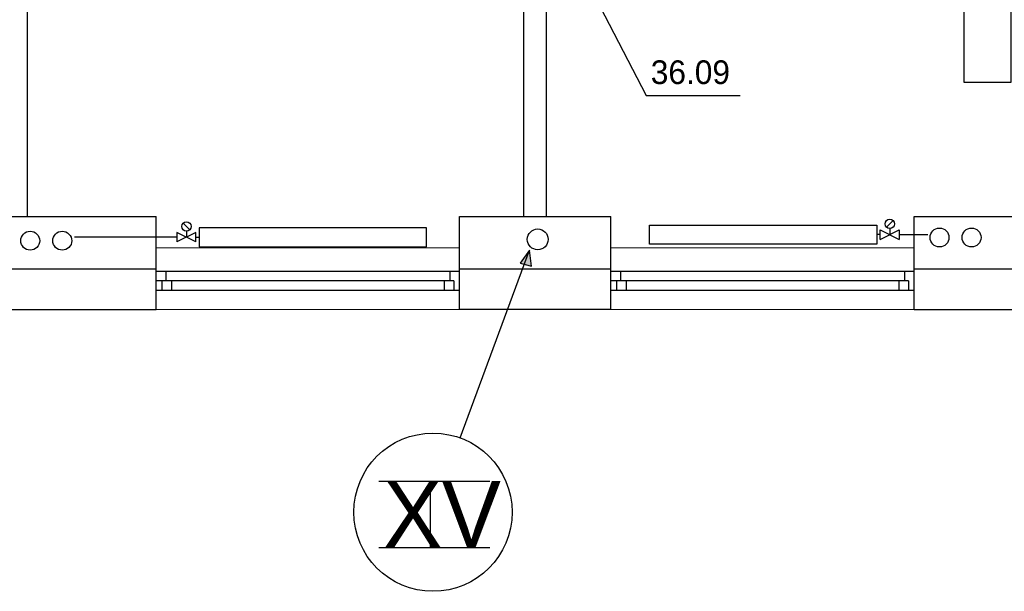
# Model space of a CAD drawing. Header units: millimetres. Extents: x 0 to 83130, y 0 to 57204.
# Tile 16 of 67: x 38461 to 43658, y 4804 to 7825. Entities that reach past the tile are written whole.
import ezdxf

# ---------------------------------------------------------------- set-up
doc = ezdxf.new("R2010")
doc.units = ezdxf.units.MM
doc.header["$LTSCALE"] = 100
doc.header["$MEASUREMENT"] = 0
doc.linetypes.add('V-V', pattern=[2, 1, 1])
doc.layers.get('0').update_dxf_attribs({"linetype": 'CONTINUOUS'})
for name, color, linetype in [('20603A200D001$0$A12-HEL1', 251, 'CONTINUOUS'), ('20603A200D001$0$A12-HEL2', 251, 'CONTINUOUS'), ('20603A200D001$0$A12-HEL3', 251, 'CONTINUOUS'), ('20603A200D001$0$A12-HEL4', 251, 'CONTINUOUS'), ('20603A200D001$0$A23-HEL1', 251, 'CONTINUOUS'), ('20603A200D001$0$A24-HEL2', 251, 'CONTINUOUS'), ('V061-', 1, 'CONTINUOUS'), ('V090-', 2, 'CONTINUOUS'), ('V091', 1, 'CONTINUOUS'), ('V100-', 6, 'CONTINUOUS'), ('V110', 1, 'CONTINUOUS'), ('xref', 7, 'CONTINUOUS')]:
    doc.layers.add(name, color=color, linetype=linetype)
doc.styles.add('FISO', font='fiso')

# ---------------------------------------------------------------- blocks, each defined once
blk = doc.blocks.new('VUN')
at = {"color": 0}
blk.add_circle((0, 0), 0.5, dxfattribs=at)
blk = doc.blocks.new('20603A200D001')
at = {"layer": '20603A200D001$0$A12-HEL1', "color": 7, "linetype": 'Continuous', "lineweight": 0}
for points in [[(54651, 4288.5), (56250.9, 4288.5)], [(57051, 4288.5), (58651, 4288.5)], [(56250.9, 3963.5), (54651, 3963.5)], [(58651, 3963.5), (57051, 3963.5)]]:
    blk.add_lwpolyline(points, dxfattribs=at)
at = {"layer": '20603A200D001$0$A12-HEL2', "color": 7, "linetype": 'Continuous', "lineweight": 0}
for points in [[(53851, 4453.5), (54651, 4453.5)], [(54651, 4178.5), (54651, 4453.5)], [(56396, 4453.5), (57051, 4453.5)], [(58651, 4453.5), (59451, 4453.5)], [(58651, 4178.5), (58651, 4453.5)]]:
    blk.add_lwpolyline(points, dxfattribs=at)
at = {"layer": '20603A200D001$0$A12-HEL3', "color": 7}
for points in [[(53851, 4453.5), (54651, 4453.5)], [(54651, 4178.5), (54651, 4453.5)], [(56250.9, 4453.5), (57051, 4453.5)], [(56250.9, 4178.5), (56250.9, 4453.5)], [(57051, 4178.5), (57051, 4453.5)], [(58651, 4453.5), (59451, 4453.5)], [(58651, 4178.5), (58651, 4453.5)]]:
    blk.add_lwpolyline(points, dxfattribs=at)
at = {"layer": '20603A200D001$0$A12-HEL4', "color": 7}
for points in [[(53851, 4178.5), (54651, 4178.5)], [(54651, 3963.5), (54651, 4178.5)], [(56250.9, 4178.5), (57051, 4178.5)], [(56250.9, 3963.5), (56250.9, 4178.5)], [(57051, 3963.5), (57051, 4178.5)], [(58651, 3963.5), (58651, 4178.5)], [(58651, 4178.5), (59451, 4178.5)], [(53851, 3963.5), (54651, 3963.5)], [(57051, 3963.5), (56250.9, 3963.5)], [(58651, 3963.5), (59451, 3963.5)]]:
    blk.add_lwpolyline(points, dxfattribs=at)
at = {"layer": '20603A200D001$0$A23-HEL1', "color": 7}
for points in [[(56250.9, 4163.5), (54651, 4163.5)], [(54701, 4163.5), (54701, 4113.5)], [(56201, 4163.5), (56201, 4113.5)], [(58651, 4163.5), (57051, 4163.5)], [(57101, 4163.5), (57101, 4113.5)], [(58601, 4163.5), (58601, 4113.5)], [(56221, 4113.5), (54651, 4113.5)], [(54681, 4113.5), (54681, 4063.5)], [(54731, 4113.5), (54731, 4063.5)], [(56171, 4113.5), (56171, 4063.5)], [(56221, 4113.5), (56221, 4063.5)], [(58621, 4113.5), (57051, 4113.5)], [(57081, 4113.5), (57081, 4063.5)], [(57131, 4113.5), (57131, 4063.5)], [(58570.9, 4113.5), (58570.9, 4063.5)], [(58621, 4113.5), (58621, 4063.5)], [(56250.9, 4063.5), (54651, 4063.5)], [(58651, 4063.5), (57051, 4063.5)]]:
    blk.add_lwpolyline(points, dxfattribs=at)
at = {"layer": '20603A200D001$0$A24-HEL2', "color": 7}
for points in [[(53971, 4453.5), (53971, 9824.5)], [(56591, 4453.5), (56591, 6908.5)], [(56711, 4453.5), (56711, 6908.5)]]:
    blk.add_lwpolyline(points, dxfattribs=at)

msp = doc.modelspace()

# ---------------------------------------------------------------- linework, layer by layer
at = {"layer": 'V061-'}
for p, q in [((41192.17, 8543.32), (41766.88, 7424.71)), ((41766.88, 7424.71), (42263.12, 7424.71))]:
    msp.add_line(p, q, dxfattribs=at)
at = {"layer": 'V091'}
for p, q in [((40786.03, 5614.91), (41152.2, 6606.72)), ((41152.2, 6606.72), (41103.27, 6538.19)), ((41161.98, 6521.87), (41152.2, 6606.72)), ((41103.27, 6538.19), (41161.98, 6521.87))]:
    msp.add_line(p, q, dxfattribs=at)
at = {"layer": 'V091', "color": 3}
for p, q in [((40357.22, 5386.91), (40942.43, 5386.91)), ((40627.31, 5386.91), (40627.31, 5036.47)), ((40357.22, 5036.47), (40942.43, 5036.47))]:
    msp.add_line(p, q, dxfattribs=at)
at = {"layer": 'V091', "color": 1}
msp.add_circle((40642.29, 5222.39), 418.02, dxfattribs=at)
at = {"layer": 'V091'}
msp.add_solid([(41103.27, 6538.19), (41161.98, 6521.87), (41152.2, 6606.72)], dxfattribs=at)
at = {"layer": 'V100-', "color": 1}
for p, q in [((43035.84, 6728.08), (43071.19, 6763.44)), ((39358.65, 6714.5), (39323.3, 6749.86)), ((39340.97, 6707.18), (39340.97, 6675.32)), ((43003.52, 6663.9), (43103.52, 6713.9)), ((43003.52, 6713.9), (43103.52, 6663.9)), ((43003.52, 6663.9), (43003.52, 6713.9)), ((43053.52, 6720.76), (43053.52, 6688.9)), ((43103.52, 6713.9), (43103.52, 6663.9)), ((39290.97, 6700.32), (39290.97, 6650.32)), ((39390.97, 6700.32), (39290.97, 6650.32)), ((39390.97, 6650.32), (39290.97, 6700.32)), ((39390.97, 6650.32), (39390.97, 6700.32))]:
    msp.add_line(p, q, dxfattribs=at)
at = {"layer": 'V100-', "linetype": 'V-V'}
for p, q in [((39290.97, 6675.32), (38750.74, 6675.32)), ((39390.97, 6675.32), (39408.74, 6675.32)), ((43003.52, 6688.9), (42985.75, 6688.9)), ((43103.52, 6688.9), (43254.58, 6688.9))]:
    msp.add_line(p, q, dxfattribs=at)
at = {"layer": 'V100-', "color": 1}
for points in [[(39408.74, 6725.32), (39408.74, 6625.32), (40608.74, 6625.32), (40608.74, 6725.32)], [(42985.75, 6738.9), (42985.75, 6638.9), (41785.75, 6638.9), (41785.75, 6738.9)]]:
    msp.add_lwpolyline(points, close=True, dxfattribs=at)
for centre in [(39340.97, 6732.18), (43053.52, 6745.76)]:
    msp.add_circle(centre, 25, dxfattribs=at)
at = {"layer": 'V110'}
msp.add_lwpolyline([(43444.74, 9493.7), (43444.74, 7493.7), (43694.74, 7493.7), (43694.74, 9493.7)], close=True, dxfattribs=at)

# ---------------------------------------------------------------- block references
at = {"layer": 'V090-', "color": 1, "xscale": 110, "yscale": 110, "zscale": 110, "rotation": 270}
msp.add_blockref('VUN', (41195.19, 6663.94), dxfattribs=at)
at = {"layer": 'V100-', "color": 1, "xscale": 100, "yscale": 100, "zscale": 100, "rotation": 270}
for p in [(38516.11, 6656.95), (38685.41, 6656.95), (43316.11, 6673.86), (43485.41, 6673.86)]:
    msp.add_blockref('VUN', p, dxfattribs=at)
at = {"layer": 'xref'}
msp.add_blockref('20603A200D001', (-15469.5, 2330.58), dxfattribs=at)

# ---------------------------------------------------------------- texts
at = {"layer": 'V061-', "color": 1, "style": 'FISO'}
msp.add_text('36.09', height=125, dxfattribs=at).set_placement((41791.88, 7484.71))
at = {"layer": 'V091', "color": 3, "style": 'FISO'}
for s, p in [('X', (40379.48, 5036.93)), ('V', (40688.63, 5036.93))]:
    msp.add_text(s, height=350, dxfattribs=at).set_placement(p)

doc.saveas('drawing.dxf')
